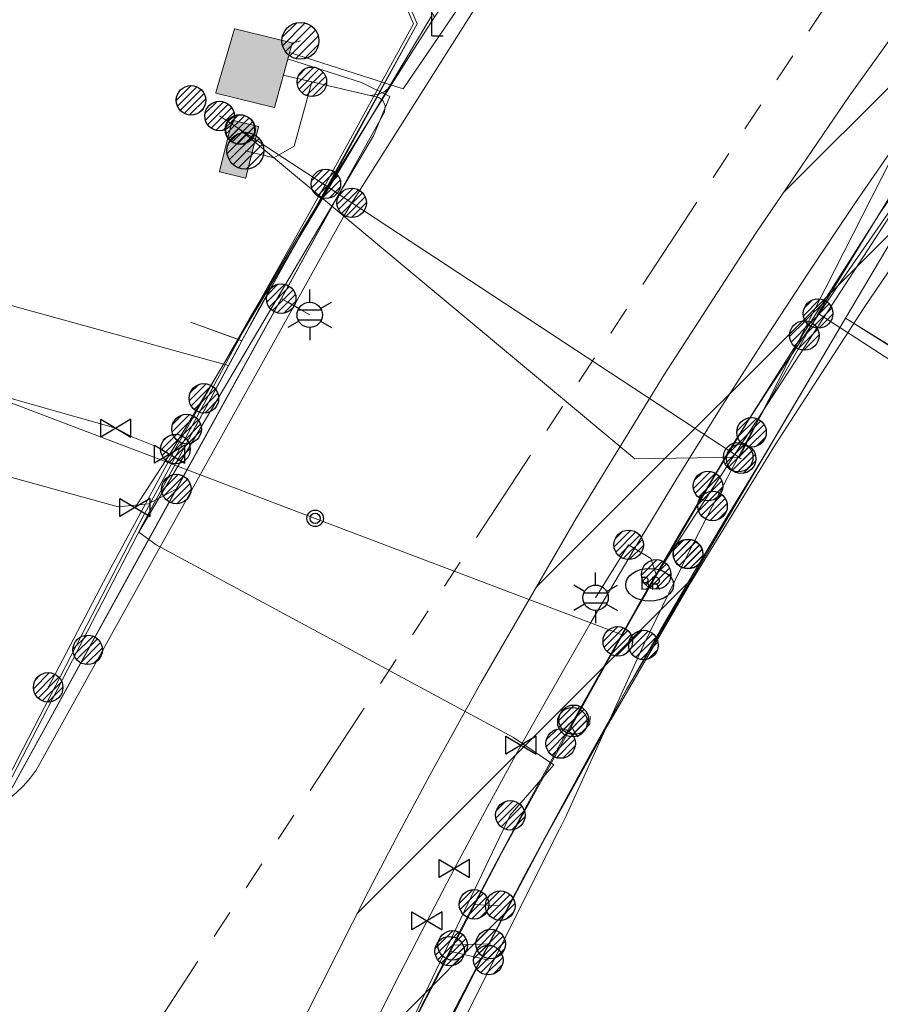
# Model space of a CAD drawing. Header units: metres. Extents: x 197355 to 199157, y 355772 to 356286.
# Tile 115 of 256: x 197592 to 197618, y 356214 to 356244. Entities that reach past the tile are written whole.
import ezdxf
from ezdxf.enums import TextEntityAlignment as Align
from ezdxf.lldxf.tags import DXFTag

# ---------------------------------------------------------------- set-up
doc = ezdxf.new("R2010")
doc.units = ezdxf.units.M
doc.linetypes.add('RI-GWA', pattern=[18.45, 6, -1.8, 1.75, -1.8, 1.75, -1.8, 1.75, -1.8])
for name, color, linetype, lineweight in [('B-WE-KL-BRANDSTOF_ENEXISNETBEHEERB.V.-G', 40, 'KL-BRANDSTOF-N', 18), ('B-WE-KL-BRANDSTOF_ENEXISNETBEHEERB.V.-V', 40, 'Continuous', 18), ('B-WE-KL-DATA_ENEXISNETBEHEERB.V.-G', 90, 'KL-DATA-N', 18), ('B-WE-KL-DATA_HULPSTUK_KPNB.V.-S', 90, 'Continuous', 25), ('B-WE-KL-DATA_KABELBUNDEL_KPNB.V.-G', 90, 'Continuous', 18), ('B-WE-KL-DATA_KABELBUNDEL_ZIGGOB.V.-G', 94, 'Continuous', 18), ('B-WE-KL-DATA_TELECOM_ZIGGOB.V.-G', 94, 'KL-TELECOM-ALGEMEEN-N', 18), ('B-WE-KL-DATA_ZIGGOB.V.-G', 94, 'KL-DATA-N', 18), ('B-WE-KL-ET_LS_ENEXISNETBEHEERB.V.-G', 190, 'KL-LS-N', 18), ('B-WE-KL-ET_LS_HULPSTUK_ENEXISNETBEHEERB.V.-S', 190, 'Continuous', 25), ('B-WE-KL-ET_LS_KABELBUNDEL_ENEXISNETBEHEERB.V.-G', 190, 'KL-BUNDEL-N', 18), ('B-WE-KL-ET_LS_PUTKAST_ENEXISNETBEHEERB.V.-G', 190, 'Continuous', 18), ('B-WE-KL-ET_LS_PUTKAST_ENEXISNETBEHEERB.V.-V', 190, 'Continuous', 18), ('B-WE-KL-ET_MS_10 kV_ENEXISNETBEHEERB.V.-G', 130, 'KL-MS-N', 18), ('B-WE-KL-ET_MS_ENEXISNETBEHEERB.V.-G', 130, 'KL-MS-N', 18), ('B-WE-KL-ET_MS_HULPSTUK_MOF_ENEXISNETBEHEERB.V.-S', 130, 'Continuous', 25), ('B-WE-KL-GAS_HULPSTUK_ENEXISNETBEHEERB.V.-S', 30, 'Continuous', 25), ('B-WE-KL-GAS_LD_HOOFDLEIDING_30 MBAR_PE_110_ENEXISNETBEHEERB.V.-G', 50, 'KL-GAS-LD-N', 18), ('B-WE-KL-GAS_LD_HOOFDLEIDING_30 MBAR_PE_160_ENEXISNETBEHEERB.V.-G', 50, 'KL-GAS-LD-N', 18), ('B-WE-KL-GAS_LD_HOOFDLEIDING_30 MBAR_PVC_250_ENEXISNETBEHEERB.V.-G', 50, 'KL-GAS-LD-N', 18), ('B-WE-KL-GAS_LD_HOOFDLEIDING_30 MBAR_PVC_ENEXISNETBEHEERB.V.-G', 50, 'KL-GAS-LD-N', 18), ('B-WE-KL-WATER_HULPSTUK_NVWATERLEIDINGMAATSCHAPPIJLIMBURG-S', 170, 'Continuous', 25), ('B-WE-KL-WATER_TRANSPORTLEIDING_NVWATERLEIDINGMAATSCHAPPIJLIMBURG-G', 170, 'KL-WATER-TR-N', 18), ('B-WE-OG-BEBOUWING_LAGE TRAFO_ENEXISNETBEHEERB.V.-G', 7, 'Continuous', 18), ('B-WE-OG-BEBOUWING_LAGE TRAFO_ENEXISNETBEHEERB.V.-V', 7, 'Continuous', 18), ('B-WE-RI-GWA_GEMEENTEROERMOND-G', 30, 'RI-GWA', 18)]:
    doc.layers.add(name, color=color, linetype=linetype, lineweight=lineweight)
doc.styles.add('NLCS-ISO', font='NLCS-ISO.ttf')
doc.styles.get("Standard").update_dxf_attribs({"font": 'isocp.shx'})
tags = doc.linetypes.add('KL-BRANDSTOF-N', pattern='A,4,-0.5,[105,NLCS.SHX,S=0.5,R=0,X=0.75,Y=0],-2,4,-1,["B",Standard,S=1,R=0,X=-0.15,Y=-0.5],-1.5', length=13).pattern_tags.tags
tags[18] = DXFTag(74, 10)
doc.linetypes.add('KL-BUNDEL-N', pattern='A,28,-5,[103,NLCS.SHX,S=1.25,R=0,X=0,Y=0],-5,[103,NLCS.SHX,S=1.25,R=0,X=0,Y=0],-5,[103,NLCS.SHX,S=1.25,R=0,X=0,Y=0],-5,[103,NLCS.SHX,S=1.25,R=0,X=0,Y=0],-5', length=53)
tags = doc.linetypes.add('KL-DATA-N', pattern='A,4,-1,[101,NLCS.SHX,S=0.5,R=0,X=0,Y=0],-1,4,-1,["D",Standard,S=1,R=0,X=-0.25,Y=-0.5],-1.5', length=12.5).pattern_tags.tags
tags[18] = DXFTag(74, 10)
tags = doc.linetypes.add('KL-GAS-LD-N', pattern='A,4,-1,[69,NLCS.SHX,S=0.5,R=0,X=0,Y=0],-1,4,-1,["L",Standard,S=1,R=0,X=0.25,Y=-0.5],-2', length=13).pattern_tags.tags
tags[18] = DXFTag(74, 10)
tags = doc.linetypes.add('KL-LS-N', pattern='A,4,-1,[103,NLCS.SHX,S=0.75,R=0,X=0,Y=0],-1,4,-1,["L",Standard,S=1,R=0,X=0,Y=-0.5],-2', length=13).pattern_tags.tags
tags[18] = DXFTag(74, 10)
tags = doc.linetypes.add('KL-MS-N', pattern='A,4,-1,[103,NLCS.SHX,S=0.75,R=0,X=0,Y=0],-1,4,-1,["M",Standard,S=1,R=0,X=0,Y=-0.5],-2', length=13).pattern_tags.tags
tags[18] = DXFTag(74, 10)
doc.linetypes.add('KL-TELECOM-ALGEMEEN-N', pattern='A,7,-1,[101,NLCS.SHX,S=0.5,R=0,X=0,Y=0],-1', length=9)
doc.linetypes.add('KL-WATER-TR-N', pattern='A,7,-0.5,[168,NLCS.SHX,S=0.75,R=0,X=0.75,Y=0],-2,[168,NLCS.SHX,S=0.75,R=0,X=0.75,Y=0],-2', length=11.5)

# ---------------------------------------------------------------- blocks, each defined once
blk = doc.blocks.new('SKL-ET_HULP_MOF-SO')
h = blk.add_hatch()
h.set_pattern_fill('ANSI31', color=256, scale=6, style=0)
h.set_pattern_definition([(45, (-2.25, -126.982), (-0.53033, 0.53033), [])])
edge = h.paths.add_edge_path()
edge.add_arc((0, 0), 2.25, 0, 360)
at = {"linetype": 'Continuous'}
blk.add_circle((0, 0), 2.25, dxfattribs=at)
blk = doc.blocks.new('SKL-WTB_HULP_AFSLUITER-SO')
for p, q in [((2.3, 1.37), (-2.3, -1.37)), ((-2.3, 1.37), (2.3, -1.37)), ((2.3, -1.37), (2.3, 1.37))]:
    blk.add_line(p, q)
at = {"ltscale": 0.1}
blk.add_line((-2.3, -1.37), (-2.3, 1.37), dxfattribs=at)
blk = doc.blocks.new('SKL-WTB_HULP_EINDKAP-SO')
for p, q in [((0, -0.625), (0, 0.625)), ((0, 0.625), (0.346, 0.625)), ((0, -0.625), (0.346, -0.625))]:
    blk.add_line(p, q)
blk = doc.blocks.new('SKL-ET_HULP_AANSLUITPUNT-SO')
h = blk.add_hatch()
h.set_pattern_fill('ANSI31', color=256, scale=30, style=0)
h.set_pattern_definition([(45, (-11.25, -634.91), (-2.65165, 2.65165), [])])
edge = h.paths.add_edge_path()
edge.add_arc((0, 0), 11.25, 0, 360)
at = {"linetype": 'Continuous'}
blk.add_circle((0, 0), 11.25, dxfattribs=at)
blk = doc.blocks.new('B-SIE-WEG_LICHTMAST-SO')
at = {"ltscale": 0.1}
for p, q in [((0, 0.386), (0, 0.772)), ((-0.334, 0.193), (-0.668, 0.386)), ((0.334, 0.193), (0.668, 0.386)), ((-0.334, -0.193), (-0.668, -0.386)), ((0.334, -0.193), (0.668, -0.386)), ((0, -0.386), (0, -0.772))]:
    blk.add_line(p, q, dxfattribs=at)
at = {"flags": 128}
for points in [[(-0.354, 0.152), (0.354, 0.152)], [(-0.354, -0.152), (0.354, -0.152)]]:
    blk.add_lwpolyline(points, dxfattribs=at)
at = {"ltscale": 0.1}
blk.add_circle((0, 0), 0.386, dxfattribs=at)
at = {"style": 'NLCS-ISO'}
blk.add_attdef('TYPE', text='', height=0.549, dxfattribs=at).set_placement((0, 0.772), align=Align.BOTTOM_CENTER)
blk = doc.blocks.new('SIE-WEG_STRAATPOT_BRANDKRAAN-SO')
blk.add_ellipse((0, 0), major_axis=(-0.729, 0), ratio=0.685994)
at = {"style": 'NLCS-ISO'}
blk.add_text('BR', height=0.4, dxfattribs=at).set_placement((-0.298, -0.153))
blk = doc.blocks.new('SIE-WEG_AFVALBAK_TYPE_01')
for radius in [0.25, 0.156]:
    blk.add_circle((0, 0), radius)

msp = doc.modelspace()

# ---------------------------------------------------------------- hatches: boundary and pattern name
at = {"layer": 'B-WE-KL-BRANDSTOF_ENEXISNETBEHEERB.V.-V'}
h = msp.add_hatch(dxfattribs=at)
h.set_pattern_fill('ANSI31', color=256, style=0)
h.paths.add_polyline_path([(197631.164, 356258.643), (197636.077, 356258.211), (197636.063, 356258.195), (197634.979, 356256.953), (197632.561, 356254.117), (197630.183, 356251.242), (197627.85, 356248.331), (197625.562, 356245.383), (197624.672, 356244.212), (197622.244, 356240.938), (197620.747, 356238.861), (197617.939, 356234.74), (197615.229, 356230.553), (197612.621, 356226.303), (197610.11, 356221.985), (197608.223, 356218.576), (197606.404, 356215.141), (197604.463, 356211.292), (197602.602, 356207.408), (197600.824, 356203.491), (197599.12, 356199.522), (197598.369, 356197.698), (197597.528, 356195.595), (197596.661, 356193.359), (197595.782, 356191.224), (197594.152, 356187.107), (197592.596, 356182.961), (197591.107, 356178.753), (197590.173, 356175.984), (197589.189, 356172.936), (197581.755, 356145.525), (197581.413, 356144.326), (197577.519, 356131.261), (197576.924, 356127.605), (197575.042, 356120.475), (197573.866, 356116.266), (197573.99, 356116), (197575.397, 356115.218), (197575.595, 356115.061), (197575.771, 356114.881), (197575.924, 356114.679), (197576.051, 356114.459), (197576.148, 356114.227), (197576.215, 356113.982), (197576.251, 356113.732), (197576.255, 356113.48), (197576.227, 356113.228), (197576.168, 356112.983), (197576.077, 356112.746), (197575.958, 356112.523), (197575.813, 356112.317), (197575.642, 356112.131), (197575.448, 356111.967), (197575.236, 356111.83), (197575.008, 356111.72), (197574.768, 356111.64), (197574.521, 356111.592), (197574.268, 356111.574), (197574.267, 356111.574), (197574.016, 356111.589), (197573.768, 356111.635), (197573.527, 356111.712), (197573.297, 356111.82), (197571.494, 356112.806), (197571.316, 356112.917), (197571.118, 356113.073), (197570.941, 356113.253), (197570.788, 356113.456), (197570.662, 356113.674), (197569.868, 356115.387), (197569.795, 356115.628), (197569.751, 356115.878), (197569.741, 356116.13), (197569.761, 356116.382), (197569.814, 356116.629), (197571.177, 356121.508), (197573.031, 356128.531), (197573.59, 356132.023), (197573.648, 356132.278), (197577.577, 356145.46), (197577.904, 356146.607), (197585.366, 356174.112), (197586.373, 356177.232), (197587.32, 356180.042), (197588.848, 356184.358), (197590.426, 356188.564), (197592.067, 356192.707), (197592.957, 356194.869), (197593.811, 356197.072), (197594.663, 356199.204), (197595.432, 356201.071), (197597.156, 356205.086), (197598.986, 356209.118), (197600.882, 356213.075), (197602.84, 356216.955), (197603.695, 356218.592), (197604.711, 356220.49), (197606.261, 356223.303), (197609.175, 356228.335), (197611.859, 356232.706), (197614.62, 356236.973), (197617.485, 356241.176), (197619.02, 356243.306), (197620.565, 356245.402), (197622.383, 356247.811), (197624.72, 356250.821), (197627.071, 356253.755), (197629.485, 356256.675)])
at = {"layer": 'B-WE-KL-ET_LS_PUTKAST_ENEXISNETBEHEERB.V.-V'}
for points in [[(197599.97, 356240.83), (197599.979, 356240.837), (197600.51, 356242.752), (197600.521, 356242.792), (197600.52, 356242.8), (197600.513, 356242.805), (197598.77, 356243.232), (197598.763, 356243.231), (197598.758, 356243.225), (197598.188, 356241.287), (197598.189, 356241.279), (197598.196, 356241.274), (197599.969, 356240.83)], [(197599.092, 356238.679), (197599.101, 356238.687), (197599.49, 356240.244), (197599.482, 356240.251), (197598.701, 356240.446), (197598.694, 356240.438), (197598.305, 356238.881), (197598.313, 356238.874), (197599.091, 356238.679)]]:
    msp.add_hatch(color=256, dxfattribs=at).paths.add_polyline_path(points)
at = {"layer": 'B-WE-OG-BEBOUWING_LAGE TRAFO_ENEXISNETBEHEERB.V.-V'}
msp.add_hatch(color=256, dxfattribs=at).paths.add_polyline_path([(197599.97, 356240.83), (197599.979, 356240.837), (197600.521, 356242.792), (197600.52, 356242.8), (197600.513, 356242.805), (197598.77, 356243.232), (197598.763, 356243.231), (197598.758, 356243.225), (197598.188, 356241.287), (197598.189, 356241.279), (197598.196, 356241.274), (197599.969, 356240.83)])

# ---------------------------------------------------------------- linework, layer by layer
at = {"layer": 'B-WE-KL-BRANDSTOF_ENEXISNETBEHEERB.V.-G', "ltscale": 0.5, "flags": 128}
msp.add_lwpolyline([(197631.164, 356258.643), (197636.077, 356258.211), (197636.063, 356258.195), (197634.979, 356256.953), (197632.561, 356254.117), (197630.183, 356251.242), (197627.85, 356248.331), (197625.562, 356245.383), (197624.672, 356244.212), (197622.244, 356240.938), (197620.747, 356238.861), (197617.939, 356234.74), (197615.229, 356230.553), (197612.621, 356226.303), (197610.11, 356221.985), (197608.223, 356218.576), (197606.404, 356215.141), (197604.463, 356211.292), (197602.602, 356207.408), (197600.824, 356203.491), (197599.12, 356199.522), (197598.369, 356197.698), (197597.528, 356195.595), (197596.661, 356193.359), (197595.782, 356191.224), (197594.152, 356187.107), (197592.596, 356182.961), (197591.107, 356178.753), (197590.173, 356175.984), (197589.189, 356172.936), (197581.755, 356145.525), (197581.413, 356144.326), (197577.519, 356131.261), (197576.924, 356127.605), (197575.042, 356120.475), (197573.866, 356116.266), (197573.99, 356116), (197575.397, 356115.218), (197575.595, 356115.061), (197575.771, 356114.881), (197575.924, 356114.679), (197576.051, 356114.459), (197576.148, 356114.227), (197576.215, 356113.982), (197576.251, 356113.732), (197576.255, 356113.48), (197576.227, 356113.228), (197576.168, 356112.983), (197576.077, 356112.746), (197575.958, 356112.523), (197575.813, 356112.317), (197575.642, 356112.131), (197575.448, 356111.967), (197575.236, 356111.83), (197575.008, 356111.72), (197574.768, 356111.64), (197574.521, 356111.592), (197574.268, 356111.574), (197574.267, 356111.574), (197574.016, 356111.589), (197573.768, 356111.635), (197573.527, 356111.712), (197573.297, 356111.82), (197571.494, 356112.806), (197571.316, 356112.917), (197571.118, 356113.073), (197570.941, 356113.253), (197570.788, 356113.456), (197570.662, 356113.674), (197569.868, 356115.387), (197569.795, 356115.628), (197569.751, 356115.878), (197569.741, 356116.13), (197569.761, 356116.382), (197569.814, 356116.629), (197571.177, 356121.508), (197573.031, 356128.531), (197573.59, 356132.023), (197573.648, 356132.278), (197577.577, 356145.46), (197577.904, 356146.607), (197585.366, 356174.112), (197586.373, 356177.232), (197587.32, 356180.042), (197588.848, 356184.358), (197590.426, 356188.564), (197592.067, 356192.707), (197592.957, 356194.869), (197593.811, 356197.072), (197594.663, 356199.204), (197595.432, 356201.071), (197597.156, 356205.086), (197598.986, 356209.118), (197600.882, 356213.075), (197602.84, 356216.955), (197603.695, 356218.592), (197604.711, 356220.49), (197606.261, 356223.303), (197609.175, 356228.335), (197611.859, 356232.706), (197614.62, 356236.973), (197617.485, 356241.176), (197619.02, 356243.306), (197620.565, 356245.402), (197622.383, 356247.811), (197624.72, 356250.821), (197627.071, 356253.755), (197629.485, 356256.675), (197631.164, 356258.643)], close=True, dxfattribs=at)
at = {"layer": 'B-WE-KL-DATA_ENEXISNETBEHEERB.V.-G', "ltscale": 0.5, "flags": 128}
msp.add_lwpolyline([(197607.256, 356221.633), (197596.371, 356227.504)], dxfattribs=at)
at = {"layer": 'B-WE-KL-DATA_KABELBUNDEL_KPNB.V.-G', "ltscale": 0.5, "flags": 128}
for points in [[(197617.088, 356258.536), (197617.007, 356258.399), (197613.57, 356253.965), (197610.455, 356250), (197606.228, 356244.076), (197602.331, 356237.929), (197602.331, 356237.928)], [(197601.544, 356238.508), (197604.212, 356243.386), (197602.954, 356246.361), (197602.049, 356246.647), (197601.009, 356247.614), (197588.981, 356250.999), (197588.746, 356251.067)], [(197624.648, 356247.134), (197619.327, 356240.356), (197614.753, 356231.379), (197614.144, 356230.183), (197614.118, 356230.182), (197614.108, 356230.182), (197610.953, 356230.13), (197602.091, 356237.523), (197601.341, 356238.148), (197598.924, 356240.165)], [(197616.539, 356234.556), (197620.466, 356240.944), (197624.725, 356247.116)], [(197598.943, 356240.156), (197598.305, 356240.575)], [(197614.196, 356230.131), (197614.118, 356230.182), (197614.111, 356230.187), (197612.736, 356231.091), (197602.331, 356237.929), (197601.519, 356238.463), (197598.943, 356240.156)], [(197612.736, 356231.091), (197601.237, 356238.648)], [(197548.108, 356083.341), (197551.507, 356096.564), (197555.941, 356113.422), (197562.042, 356135.841), (197567.486, 356155.749), (197568.065, 356157.868), (197573.333, 356175.784), (197577.773, 356187.784), (197582.891, 356200.818), (197590.821, 356218.418), (197591.348, 356219.436), (197595.879, 356228.184), (197599.439, 356234.775), (197601.341, 356238.148), (197601.519, 356238.463), (197601.544, 356238.508)], [(197602.331, 356237.928), (197602.211, 356237.727), (197602.091, 356237.523), (197592.719, 356220.645), (197592.535, 356220.398), (197592.332, 356220.168), (197592.11, 356219.955), (197591.871, 356219.761), (197591.616, 356219.588), (197591.348, 356219.436), (197591.051, 356219.3), (197590.742, 356219.191), (197590.425, 356219.109), (197590.102, 356219.056), (197589.776, 356219.032), (197589.448, 356219.036), (197589.123, 356219.07), (197588.801, 356219.132), (197588.486, 356219.222), (197588.181, 356219.34), (197586.154, 356219.882), (197577.539, 356222.268)], [(197614.512, 356230.936), (197614.753, 356231.379), (197616.539, 356234.556)], [(197676.318, 356182.129), (197672.089, 356186.197), (197668.947, 356189.22), (197663.999, 356193.98), (197657.211, 356200.779), (197643.532, 356212.193), (197637.696, 356218.084), (197631.726, 356223.457), (197630.044, 356224.889), (197622.633, 356230.615), (197616.539, 356234.556)], [(197614.106, 356230.179), (197614.108, 356230.182), (197614.111, 356230.187), (197614.512, 356230.936)], [(197613.324, 356228.69), (197614.106, 356230.179)], [(197612.576, 356227.225), (197613.324, 356228.69)], [(197611.219, 356224.455), (197612.576, 356227.225)], [(197598.061, 356197.742), (197598.846, 356199.211), (197608.654, 356218.827), (197608.875, 356219.269), (197611.219, 356224.455)]]:
    msp.add_lwpolyline(points, dxfattribs=at)
at = {"layer": 'B-WE-KL-DATA_KABELBUNDEL_ZIGGOB.V.-G', "ltscale": 0.5, "flags": 128}
for points in [[(197617.379, 356234.415), (197620.349, 356239.429), (197623.355, 356243.566), (197625.724, 356246.676)], [(197603.028, 356246.442), (197604.323, 356243.38), (197598.985, 356233.724)], [(197598.578, 356232.971), (197590.148, 356235.297), (197589.411, 356232.628)], [(197604.305, 356211.051), (197607.578, 356217.393), (197610.699, 356223.096), (197617.379, 356234.415)], [(197675.307, 356183.292), (197655.637, 356202.648), (197638.727, 356219.059), (197635.992, 356220.235), (197632.055, 356223.831), (197627.932, 356227.213), (197623.636, 356230.373), (197621.427, 356231.866), (197617.379, 356234.415)], [(197598.985, 356233.724), (197597.424, 356234.297)], [(197598.839, 356233.454), (197598.578, 356232.971)], [(197598.985, 356233.724), (197598.839, 356233.454)], [(197598.578, 356232.971), (197595.967, 356228.138), (197590.912, 356218.374), (197582.983, 356200.779), (197577.867, 356187.748), (197576.259, 356183.403)]]:
    msp.add_lwpolyline(points, dxfattribs=at)
at = {"layer": 'B-WE-KL-DATA_TELECOM_ZIGGOB.V.-G', "ltscale": 0.5, "flags": 128}
for points in [[(197616.974, 356259.891), (197612.27, 356254.402), (197610.897, 356254.067), (197606.053, 356254.888), (197605.896, 356254.452), (197603.428, 356247.223), (197603.028, 356246.442), (197604.323, 356243.38), (197601.631, 356238.46), (197599.527, 356234.727), (197598.985, 356233.724), (197598.948, 356233.744), (197597.424, 356234.297)], [(197616.974, 356259.891), (197612.27, 356254.402), (197610.897, 356254.067), (197606.053, 356254.888), (197605.896, 356254.452), (197603.428, 356247.223), (197603.028, 356246.442), (197604.323, 356243.38), (197601.631, 356238.46), (197599.527, 356234.727), (197598.985, 356233.724), (197598.948, 356233.744), (197597.424, 356234.297)], [(197657.015, 356162.608), (197657.585, 356162.134), (197672.385, 356179.902), (197675.307, 356183.292), (197655.637, 356202.648), (197638.727, 356219.059), (197635.992, 356220.235), (197634.047, 356222.059), (197632.055, 356223.831), (197630.016, 356225.55), (197627.932, 356227.213), (197625.805, 356228.822), (197623.636, 356230.373), (197621.427, 356231.866), (197619.179, 356233.3), (197617.379, 356234.415), (197620.349, 356239.429), (197621.054, 356240.42), (197623.355, 356243.566), (197625.724, 356246.676), (197628.159, 356249.747), (197630.661, 356252.781), (197633.23, 356255.775), (197635.45, 356258.266)], [(197588.782, 356251.16), (197601.06, 356247.703), (197602.1, 356246.735), (197603.028, 356246.442), (197604.323, 356243.38), (197601.631, 356238.46), (197599.527, 356234.727), (197598.985, 356233.724), (197598.948, 356233.744), (197597.424, 356234.297)], [(197588.782, 356251.16), (197601.06, 356247.703), (197602.1, 356246.735), (197603.028, 356246.442), (197604.323, 356243.38), (197601.631, 356238.46), (197599.527, 356234.727), (197598.985, 356233.724), (197598.948, 356233.744), (197597.424, 356234.297)], [(197597.424, 356234.297), (197598.948, 356233.744), (197598.985, 356233.724), (197598.578, 356232.971), (197590.148, 356235.297), (197589.411, 356232.628), (197588.345, 356232.922)], [(197657.015, 356162.608), (197657.585, 356162.134), (197672.385, 356179.902), (197675.307, 356183.292), (197655.637, 356202.648), (197638.727, 356219.059), (197635.992, 356220.235), (197634.047, 356222.059), (197632.055, 356223.831), (197630.016, 356225.55), (197627.932, 356227.213), (197625.805, 356228.822), (197623.636, 356230.373), (197621.427, 356231.866), (197619.179, 356233.3), (197617.379, 356234.415), (197614.832, 356230.117), (197613.803, 356228.425), (197612.771, 356226.691), (197611.736, 356224.914), (197610.699, 356223.096), (197609.661, 356221.235), (197608.62, 356219.334), (197607.578, 356217.393), (197606.534, 356215.411), (197605.374, 356213.164), (197604.305, 356211.051), (197604.662, 356210.872)], [(197597.424, 356234.297), (197598.948, 356233.744), (197598.985, 356233.724), (197595.967, 356228.138), (197590.912, 356218.374), (197582.983, 356200.779), (197577.867, 356187.748), (197573.428, 356175.752), (197568.161, 356157.84), (197562.165, 356135.911), (197560.811, 356136.016)], [(197597.424, 356234.297), (197598.948, 356233.744), (197598.985, 356233.724), (197595.967, 356228.138), (197590.912, 356218.374), (197582.983, 356200.779), (197577.867, 356187.748), (197573.428, 356175.752), (197568.161, 356157.84), (197562.165, 356135.911), (197563.693, 356135.492), (197572.382, 356133.135), (197576.098, 356132.19), (197574.318, 356125.659), (197572.28, 356117.624), (197572.892, 356115.578), (197573.95, 356114.541), (197586.592, 356108.828), (197604.904, 356098.906), (197622.56, 356087.061), (197632.721, 356079.469), (197633.219, 356080.166)], [(197597.424, 356234.297), (197598.948, 356233.744), (197598.985, 356233.724), (197595.967, 356228.138), (197590.912, 356218.374), (197582.983, 356200.779), (197577.867, 356187.748), (197576.259, 356183.403), (197575.818, 356183.513)]]:
    msp.add_lwpolyline(points, dxfattribs=at)
at = {"layer": 'B-WE-KL-DATA_ZIGGOB.V.-G', "ltscale": 0.5, "flags": 128}
for points in [[(197616.974, 356259.891), (197612.27, 356254.402), (197610.897, 356254.067), (197606.053, 356254.888), (197603.428, 356247.223), (197603.028, 356246.442), (197604.323, 356243.38), (197598.985, 356233.724), (197598.578, 356232.971), (197590.148, 356235.297), (197589.411, 356232.628), (197588.345, 356232.922)], [(197616.974, 356259.891), (197612.27, 356254.402), (197610.897, 356254.067), (197606.053, 356254.888), (197603.428, 356247.223), (197603.028, 356246.442), (197604.323, 356243.38), (197598.985, 356233.724), (197598.578, 356232.971), (197590.148, 356235.297), (197589.411, 356232.628), (197588.345, 356232.922)], [(197560.811, 356136.016), (197562.165, 356135.911), (197568.161, 356157.84), (197573.428, 356175.752), (197577.867, 356187.748), (197582.983, 356200.779), (197590.912, 356218.374), (197595.967, 356228.138), (197598.578, 356232.971), (197590.148, 356235.297), (197589.411, 356232.628), (197588.345, 356232.922)], [(197633.219, 356080.166), (197632.721, 356079.469), (197622.56, 356087.061), (197604.904, 356098.906), (197586.592, 356108.828), (197573.95, 356114.541), (197572.892, 356115.578), (197572.28, 356117.624), (197574.313, 356125.638), (197576.098, 356132.19), (197562.165, 356135.911), (197568.161, 356157.84), (197573.428, 356175.752), (197577.867, 356187.748), (197582.983, 356200.779), (197590.912, 356218.374), (197595.967, 356228.138), (197598.578, 356232.971), (197590.148, 356235.297), (197589.411, 356232.628), (197588.345, 356232.922)], [(197575.818, 356183.513), (197576.259, 356183.403), (197577.867, 356187.748), (197582.983, 356200.779), (197590.912, 356218.374), (197595.967, 356228.138), (197598.578, 356232.971), (197590.148, 356235.297), (197589.411, 356232.628), (197588.345, 356232.922)], [(197598.839, 356233.454), (197595.967, 356228.138), (197590.912, 356218.374), (197582.983, 356200.779), (197577.867, 356187.748), (197573.428, 356175.752), (197568.161, 356157.84), (197562.229, 356136.146)]]:
    msp.add_lwpolyline(points, dxfattribs=at)
at = {"layer": 'B-WE-KL-ET_LS_ENEXISNETBEHEERB.V.-G', "ltscale": 0.5, "flags": 128}
for points in [[(197616.379, 356259.944), (197615.942, 356259.375), (197615.11, 356258.281), (197609.842, 356251.031), (197604.85, 356243.589), (197604.222, 356242.609), (197603.599, 356241.626), (197602.042, 356239.12), (197600.622, 356236.774), (197599.211, 356234.38), (197597.828, 356231.97), (197597.301, 356231.035)], [(197600.241, 356241.821), (197601.118, 356241.616), (197602.893, 356241.201), (197603.117, 356241.231), (197603.309, 356241.304), (197603.489, 356241.45), (197603.544, 356241.538), (197603.599, 356241.626), (197604.222, 356242.609), (197604.85, 356243.589), (197609.842, 356251.031), (197615.11, 356258.281), (197616.661, 356259.374), (197617.085, 356259.882)], [(197616.121, 356233.885), (197617.141, 356235.395), (197618.173, 356236.896), (197618.745, 356237.716), (197622.11, 356242.386), (197625.596, 356246.966), (197626.292, 356247.851), (197626.993, 356248.732), (197629.079, 356251.303), (197631.203, 356253.842), (197634.25, 356257.351), (197635.107, 356258.297)], [(197588.957, 356251.61), (197601.168, 356248.034), (197602.96, 356247.114), (197604.85, 356243.589), (197604.222, 356242.609), (197603.489, 356241.45), (197603.309, 356241.304), (197603.117, 356241.231), (197602.893, 356241.201), (197600.241, 356241.821)], [(197600.241, 356241.821), (197602.893, 356241.201), (197603.117, 356241.231), (197603.309, 356241.304), (197603.489, 356241.45), (197604.222, 356242.609), (197604.85, 356243.589), (197602.96, 356247.114), (197601.168, 356248.034), (197588.957, 356251.61)], [(197588.957, 356251.61), (197601.168, 356248.034), (197602.96, 356247.114), (197604.85, 356243.589), (197604.222, 356242.609), (197603.489, 356241.45), (197603.309, 356241.304), (197603.117, 356241.231), (197602.893, 356241.201), (197600.241, 356241.821)], [(197600.511, 356242.795), (197600.767, 356242.865)], [(197600.241, 356241.821), (197603.162, 356241.138), (197603.28, 356241.048), (197603.352, 356240.898), (197603.326, 356240.69), (197602.401, 356239.036), (197591.002, 356218.34), (197583.142, 356200.764), (197578.053, 356187.737), (197575.699, 356181.422), (197573.612, 356175.689), (197568.233, 356157.818), (197562.424, 356136.111), (197556.134, 356113.37), (197551.701, 356096.514), (197548.301, 356083.29), (197548.004, 356082.192)], [(197600.241, 356241.821), (197603.162, 356241.138), (197603.28, 356241.048), (197603.352, 356240.898), (197603.326, 356240.69), (197602.401, 356239.036), (197591.002, 356218.34), (197583.142, 356200.764), (197578.053, 356187.737), (197575.699, 356181.422), (197573.612, 356175.689), (197568.233, 356157.818), (197562.424, 356136.111), (197561.291, 356132.016)], [(197600.241, 356241.821), (197603.162, 356241.138), (197603.28, 356241.048), (197603.352, 356240.898), (197603.326, 356240.69), (197602.401, 356239.036), (197591.002, 356218.34), (197583.142, 356200.764), (197578.053, 356187.737), (197575.761, 356181.588)], [(197600.241, 356241.821), (197603.162, 356241.138), (197603.28, 356241.048), (197603.352, 356240.898), (197603.326, 356240.69), (197602.401, 356239.036), (197596.988, 356229.208)], [(197601.118, 356241.616), (197600.575, 356239.657), (197599.956, 356239.297), (197599.091, 356239.514)], [(197600.184, 356235.01), (197601.051, 356234.513)], [(197616.121, 356233.885), (197615.041, 356232.256), (197613.975, 356230.618), (197613.186, 356229.298), (197612.393, 356227.954), (197611.607, 356226.606), (197611.02, 356225.587), (197610.437, 356224.565), (197609.764, 356223.373), (197609.096, 356222.177), (197608.696, 356221.453), (197607.878, 356219.958), (197607.069, 356218.459), (197606.562, 356217.507), (197605.731, 356215.929), (197605.175, 356214.861), (197603.974, 356212.511), (197602.929, 356210.42), (197602.667, 356209.888), (197601.03, 356206.506), (197599.439, 356203.103), (197598.76, 356201.615), (197598.496, 356201.028), (197597.977, 356199.867), (197597.43, 356198.629), (197596.783, 356197.14), (197596.044, 356195.412), (197595.317, 356193.68)], [(197596.988, 356229.208), (197596.137, 356228.762), (197595.212, 356228.664), (197585.893, 356231.237)], [(197597.301, 356231.035), (197596.968, 356230.438), (197594.991, 356226.812), (197593.084, 356223.165)], [(197596.988, 356229.208), (197594.289, 356224.309)], [(197610.768, 356227.508), (197609.762, 356225.896)], [(197611.607, 356226.606), (197611.44, 356227.088), (197610.768, 356227.508)], [(197606.058, 356216.553), (197606.857, 356216.512)], [(197605.406, 356215.305), (197606.565, 356215.347)], [(197605.314, 356215.128), (197606.494, 356214.854)]]:
    msp.add_lwpolyline(points, dxfattribs=at)
at = {"layer": 'B-WE-KL-ET_LS_KABELBUNDEL_ENEXISNETBEHEERB.V.-G', "ltscale": 0.5, "flags": 128}
for points in [[(197635.107, 356258.297), (197634.25, 356257.351), (197631.203, 356253.842), (197629.079, 356251.303), (197626.993, 356248.732), (197626.292, 356247.851), (197625.596, 356246.966), (197622.11, 356242.386), (197618.745, 356237.716), (197618.173, 356236.896), (197617.141, 356235.395), (197616.121, 356233.885)], [(197604.85, 356243.589), (197604.222, 356242.609), (197603.489, 356241.45)], [(197600.511, 356242.795), (197600.767, 356242.865)], [(197600.241, 356241.821), (197602.893, 356241.201)], [(197603.489, 356241.45), (197602.042, 356239.12), (197600.622, 356236.774), (197599.211, 356234.38), (197597.828, 356231.97), (197597.301, 356231.035)], [(197602.893, 356241.201), (197603.117, 356241.231), (197603.309, 356241.304), (197603.489, 356241.45)], [(197602.893, 356241.201), (197603.162, 356241.138), (197603.28, 356241.048), (197603.352, 356240.898), (197603.326, 356240.69), (197602.401, 356239.036), (197596.988, 356229.208)], [(197616.121, 356233.885), (197615.041, 356232.256), (197613.975, 356230.618), (197613.186, 356229.298), (197612.393, 356227.954), (197611.607, 356226.606), (197611.02, 356225.587), (197610.437, 356224.565), (197609.764, 356223.373), (197609.096, 356222.177), (197608.696, 356221.453), (197607.878, 356219.958), (197607.069, 356218.459), (197606.562, 356217.507), (197605.731, 356215.929), (197605.175, 356214.861), (197603.974, 356212.511), (197602.929, 356210.42), (197602.667, 356209.888), (197601.03, 356206.506), (197599.439, 356203.103), (197598.76, 356201.615), (197598.496, 356201.028), (197597.977, 356199.867), (197597.43, 356198.629), (197596.783, 356197.14), (197596.044, 356195.412), (197595.317, 356193.68)], [(197596.988, 356229.208), (197596.137, 356228.762), (197595.212, 356228.664), (197585.893, 356231.237)], [(197597.301, 356231.035), (197596.968, 356230.438), (197594.991, 356226.812), (197593.084, 356223.165)], [(197596.988, 356229.208), (197594.289, 356224.309)], [(197594.289, 356224.309), (197591.002, 356218.34), (197583.142, 356200.764), (197578.053, 356187.737), (197575.761, 356181.588)]]:
    msp.add_lwpolyline(points, dxfattribs=at)
at = {"layer": 'B-WE-KL-ET_LS_PUTKAST_ENEXISNETBEHEERB.V.-G', "ltscale": 0.5, "flags": 128}
for points in [[(197599.97, 356240.83), (197599.979, 356240.837), (197600.51, 356242.752), (197600.521, 356242.792), (197600.52, 356242.8), (197600.513, 356242.805), (197598.77, 356243.232), (197598.763, 356243.231), (197598.758, 356243.225), (197598.188, 356241.287), (197598.189, 356241.279), (197598.196, 356241.274), (197599.969, 356240.83), (197599.97, 356240.83)], [(197599.092, 356238.679), (197599.101, 356238.687), (197599.49, 356240.244), (197599.482, 356240.251), (197598.701, 356240.446), (197598.694, 356240.438), (197598.305, 356238.881), (197598.313, 356238.874), (197599.091, 356238.679), (197599.092, 356238.679)]]:
    msp.add_lwpolyline(points, close=True, dxfattribs=at)
at = {"layer": 'B-WE-KL-ET_MS_10 kV_ENEXISNETBEHEERB.V.-G', "ltscale": 0.5, "flags": 128}
for points in [[(197600.431, 356242.505), (197603.898, 356241.402), (197609.705, 356249.929), (197616.297, 356258.231), (197616.683, 356258.048), (197626.729, 356250.161), (197627.57, 356249.814), (197629.016, 356250.852)], [(197609.591, 356222.283), (197609.587, 356222.04), (197609.206, 356221.662), (197609.016, 356221.982), (197610.815, 356225.183), (197611.81, 356226.918), (197613.47, 356229.755), (197614.512, 356231.462), (197618.388, 356237.558), (197619.504, 356239.217), (197625.09, 356247.066), (197625.955, 356248.242), (197626.584, 356248.117), (197626.244, 356246.912), (197626.011, 356246.691)], [(197600.377, 356242.312), (197602.632, 356241.597), (197603.491, 356241.164), (197602.996, 356239.969), (197595.842, 356227.891), (197596.371, 356227.504), (197607.256, 356221.633), (197608.492, 356220.806), (197607.163, 356219.267)], [(197567.907, 356101.674), (197568.114, 356102.866), (197568.665, 356103.851), (197569.021, 356104.214), (197569.216, 356104.684), (197571.694, 356113.853), (197587.987, 356174.57), (197591.699, 356184.795), (197596.643, 356196.871), (197602.531, 356209.571), (197607.163, 356219.267)]]:
    msp.add_lwpolyline(points, dxfattribs=at)
at = {"layer": 'B-WE-KL-ET_MS_ENEXISNETBEHEERB.V.-G', "ltscale": 0.5, "flags": 128}
for points in [[(197600.431, 356242.505), (197603.898, 356241.402), (197609.705, 356249.929), (197616.297, 356258.231), (197616.683, 356258.048)], [(197609.591, 356222.283), (197609.587, 356222.04), (197609.206, 356221.662), (197609.016, 356221.982), (197610.815, 356225.183), (197611.81, 356226.918), (197613.47, 356229.755), (197614.512, 356231.462), (197618.388, 356237.558), (197619.504, 356239.217), (197625.09, 356247.066), (197625.955, 356248.242), (197626.584, 356248.117), (197626.244, 356246.912), (197626.011, 356246.691)], [(197600.377, 356242.312), (197602.632, 356241.597), (197603.491, 356241.164), (197602.996, 356239.969), (197595.842, 356227.891), (197596.371, 356227.504)], [(197596.371, 356227.504), (197607.256, 356221.633)], [(197607.256, 356221.633), (197608.492, 356220.806), (197607.163, 356219.267)], [(197571.694, 356113.853), (197587.987, 356174.57), (197591.699, 356184.795), (197596.643, 356196.871), (197602.531, 356209.571), (197607.163, 356219.267)]]:
    msp.add_lwpolyline(points, dxfattribs=at)
at = {"layer": 'B-WE-KL-GAS_LD_HOOFDLEIDING_30 MBAR_PE_110_ENEXISNETBEHEERB.V.-G', "ltscale": 0.5, "flags": 128}
msp.add_lwpolyline([(197595.146, 356231.067), (197588.691, 356232.891)], dxfattribs=at)
at = {"layer": 'B-WE-KL-GAS_LD_HOOFDLEIDING_30 MBAR_PE_160_ENEXISNETBEHEERB.V.-G', "ltscale": 0.5, "flags": 128}
msp.add_lwpolyline([(197596.787, 356230.275), (197596.377, 356230.507), (197595.661, 356230.791), (197595.146, 356231.067)], dxfattribs=at)
at = {"layer": 'B-WE-KL-GAS_LD_HOOFDLEIDING_30 MBAR_PVC_250_ENEXISNETBEHEERB.V.-G', "ltscale": 0.5, "flags": 128}
msp.add_lwpolyline([(197574.257, 356113.574), (197572.455, 356114.56), (197571.74, 356116.091), (197573.108, 356120.985), (197574.99, 356128.116), (197575.565, 356131.707), (197579.674, 356145.494), (197585.306, 356166.293), (197587.271, 356173.504), (197587.767, 356175.059), (197588.274, 356176.611), (197589.215, 356179.403), (197590.19, 356182.184), (197590.454, 356182.92), (197590.721, 356183.656), (197591.494, 356185.745), (197592.286, 356187.828), (197593.096, 356189.903), (197593.926, 356191.97), (197594.325, 356192.945), (197594.815, 356194.128), (197595.668, 356196.33), (197596.516, 356198.451), (197596.953, 356199.518), (197597.279, 356200.304), (197598.126, 356202.305), (197598.994, 356204.297), (197599.882, 356206.281), (197600.79, 356208.255), (197601.719, 356210.219), (197602.667, 356212.174), (197603.636, 356214.119), (197604.625, 356216.054), (197605.459, 356217.649), (197606.465, 356219.529), (197607.562, 356221.532), (197608.373, 356222.977), (197609.625, 356225.161), (197610.904, 356227.329), (197612.208, 356229.482), (197613.538, 356231.62), (197614.893, 356233.741), (197616.273, 356235.847), (197617.678, 356237.935), (197619.108, 356240.007), (197620.63, 356242.119), (197622.175, 356244.215), (197623.072, 356245.411), (197623.976, 356246.602), (197626.281, 356249.571), (197628.632, 356252.504), (197631.027, 356255.4), (197633.466, 356258.26), (197633.613, 356258.428)], dxfattribs=at)
at = {"layer": 'B-WE-KL-GAS_LD_HOOFDLEIDING_30 MBAR_PVC_ENEXISNETBEHEERB.V.-G', "ltscale": 0.5, "flags": 128}
msp.add_lwpolyline([(197604.776, 356243.637), (197596.787, 356230.275), (197595.732, 356228.641)], dxfattribs=at)
at = {"layer": 'B-WE-KL-WATER_TRANSPORTLEIDING_NVWATERLEIDINGMAATSCHAPPIJLIMBURG-G', "ltscale": 0.5, "flags": 128}
for points in [[(197634.893, 356258.315), (197631.935, 356254.974), (197630.305, 356252.92), (197626.523, 356248.155), (197624.954, 356246.09), (197620.856, 356240.695), (197620.112, 356239.662), (197611.409, 356226.291)], [(197601.218, 356228.314), (197586.54, 356233.887)], [(197610.567, 356224.765), (197610.52, 356224.783), (197601.218, 356228.314)], [(197611.409, 356226.291), (197610.661, 356224.936), (197610.567, 356224.765), (197609.548, 356222.919), (197606.896, 356218.115), (197606.002, 356216.393), (197605.166, 356214.783), (197602.799, 356210.225), (197600.564, 356205.18), (197599.021, 356201.696), (197597.371, 356197.97), (197596.659, 356196.153), (197595.7, 356193.701), (197595.535, 356193.279), (197594.317, 356190.856), (197590.745, 356183.75), (197589.209, 356179.827), (197587.624, 356175.779), (197584.503, 356164.016), (197583.539, 356160.381), (197583.204, 356159.119), (197583.096, 356158.71)]]:
    msp.add_lwpolyline(points, dxfattribs=at)
at = {"layer": 'B-WE-OG-BEBOUWING_LAGE TRAFO_ENEXISNETBEHEERB.V.-G', "ltscale": 0.5, "flags": 128}
msp.add_lwpolyline([(197599.97, 356240.83), (197599.979, 356240.837), (197600.521, 356242.792), (197600.52, 356242.8), (197600.513, 356242.805), (197598.77, 356243.232), (197598.763, 356243.231), (197598.758, 356243.225), (197598.188, 356241.287), (197598.189, 356241.279), (197598.196, 356241.274), (197599.969, 356240.83), (197599.97, 356240.83)], close=True, dxfattribs=at)
at = {"layer": 'B-WE-RI-GWA_GEMEENTEROERMOND-G', "ltscale": 0.5, "flags": 128}
msp.add_lwpolyline([(197596, 356212.315), (197618.348, 356246.33)], dxfattribs=at)

# ---------------------------------------------------------------- block references
at = {"layer": 'B-WE-KL-DATA_HULPSTUK_KPNB.V.-S', "xscale": 0.2, "yscale": 0.2, "zscale": 0.2}
for p in [(197597.436, 356241.053), (197598.305, 356240.575), (197598.924, 356240.165), (197598.943, 356240.156), (197598.943, 356240.156), (197601.544, 356238.508), (197601.544, 356238.508), (197602.331, 356237.928), (197602.331, 356237.928), (197616.539, 356234.556), (197616.539, 356234.556), (197616.539, 356234.556), (197614.512, 356230.936), (197614.512, 356230.936), (197614.512, 356230.936), (197614.106, 356230.179), (197614.106, 356230.179), (197614.196, 356230.131), (197613.324, 356228.69), (197613.324, 356228.69), (197612.576, 356227.225), (197612.576, 356227.225), (197612.58, 356227.233), (197611.219, 356224.455), (197611.219, 356224.455)]:
    msp.add_blockref('SKL-ET_HULP_MOF-SO', p, dxfattribs=at)
at = {"layer": 'B-WE-KL-ET_LS_HULPSTUK_ENEXISNETBEHEERB.V.-S'}
for name, p, xscale, yscale, zscale in [('SKL-ET_HULP_AANSLUITPUNT-SO', (197600.767, 356242.865), 0.05, 0.05, 0.05), ('SKL-ET_HULP_AANSLUITPUNT-SO', (197600.767, 356242.865), 0.05, 0.05, 0.05), ('SKL-ET_HULP_MOF-SO', (197601.118, 356241.616), 0.2, 0.2, 0.2), ('SKL-ET_HULP_AANSLUITPUNT-SO', (197599.091, 356239.514), 0.05, 0.05, 0.05), ('SKL-ET_HULP_MOF-SO', (197600.184, 356235.01), 0.2, 0.2, 0.2), ('SKL-ET_HULP_MOF-SO', (197616.121, 356233.885), 0.2, 0.2, 0.2), ('SKL-ET_HULP_MOF-SO', (197597.828, 356231.97), 0.2, 0.2, 0.2), ('SKL-ET_HULP_MOF-SO', (197597.301, 356231.035), 0.2, 0.2, 0.2), ('SKL-ET_HULP_MOF-SO', (197596.961, 356230.425), 0.2, 0.2, 0.2), ('SKL-ET_HULP_MOF-SO', (197596.988, 356229.208), 0.2, 0.2, 0.2), ('SKL-ET_HULP_MOF-SO', (197613.186, 356229.298), 0.2, 0.2, 0.2), ('SKL-ET_HULP_MOF-SO', (197610.768, 356227.508), 0.2, 0.2, 0.2), ('SKL-ET_HULP_MOF-SO', (197611.607, 356226.606), 0.2, 0.2, 0.2), ('SKL-ET_HULP_MOF-SO', (197594.289, 356224.309), 0.2, 0.2, 0.2), ('SKL-ET_HULP_MOF-SO', (197610.437, 356224.565), 0.2, 0.2, 0.2), ('SKL-ET_HULP_MOF-SO', (197593.084, 356223.165), 0.2, 0.2, 0.2), ('SKL-ET_HULP_MOF-SO', (197609.056, 356222.104), 0.2, 0.2, 0.2), ('SKL-ET_HULP_MOF-SO', (197609.096, 356222.177), 0.2, 0.2, 0.2), ('SKL-ET_HULP_MOF-SO', (197608.696, 356221.453), 0.2, 0.2, 0.2), ('SKL-ET_HULP_MOF-SO', (197606.058, 356216.553), 0.2, 0.2, 0.2), ('SKL-ET_HULP_MOF-SO', (197606.857, 356216.512), 0.2, 0.2, 0.2), ('SKL-ET_HULP_MOF-SO', (197605.406, 356215.305), 0.2, 0.2, 0.2), ('SKL-ET_HULP_MOF-SO', (197606.565, 356215.347), 0.2, 0.2, 0.2), ('SKL-ET_HULP_MOF-SO', (197605.314, 356215.128), 0.2, 0.2, 0.2), ('SKL-ET_HULP_MOF-SO', (197606.494, 356214.854), 0.2, 0.2, 0.2)]:
    msp.add_blockref(name, p, dxfattribs=dict(at, xscale=xscale, yscale=yscale, zscale=zscale))
for p in [(197601.051, 356234.513), (197609.762, 356225.896)]:
    msp.add_blockref('B-SIE-WEG_LICHTMAST-SO', p, dxfattribs=at)
at = {"layer": 'B-WE-KL-ET_MS_HULPSTUK_MOF_ENEXISNETBEHEERB.V.-S', "xscale": 0.2, "yscale": 0.2, "zscale": 0.2}
msp.add_blockref('SKL-ET_HULP_MOF-SO', (197607.163, 356219.267), dxfattribs=at)
at = {"layer": 'B-WE-KL-GAS_HULPSTUK_ENEXISNETBEHEERB.V.-S'}
msp.add_blockref('SKL-WTB_HULP_EINDKAP-SO', (197604.776, 356243.637), dxfattribs=at)
at = {"layer": 'B-WE-KL-GAS_HULPSTUK_ENEXISNETBEHEERB.V.-S', "xscale": 0.2, "yscale": 0.2, "zscale": 0.2}
for p in [(197595.146, 356231.067), (197596.787, 356230.275), (197595.732, 356228.641), (197607.489, 356221.399), (197605.459, 356217.649), (197604.625, 356216.054)]:
    msp.add_blockref('SKL-WTB_HULP_AFSLUITER-SO', p, dxfattribs=at)
at = {"layer": 'B-WE-KL-WATER_HULPSTUK_NVWATERLEIDINGMAATSCHAPPIJLIMBURG-S'}
for name, p in [('SIE-WEG_AFVALBAK_TYPE_01', (197601.218, 356228.314)), ('SIE-WEG_STRAATPOT_BRANDKRAAN-SO', (197611.409, 356226.291))]:
    msp.add_blockref(name, p, dxfattribs=at)

doc.saveas('drawing.dxf')
